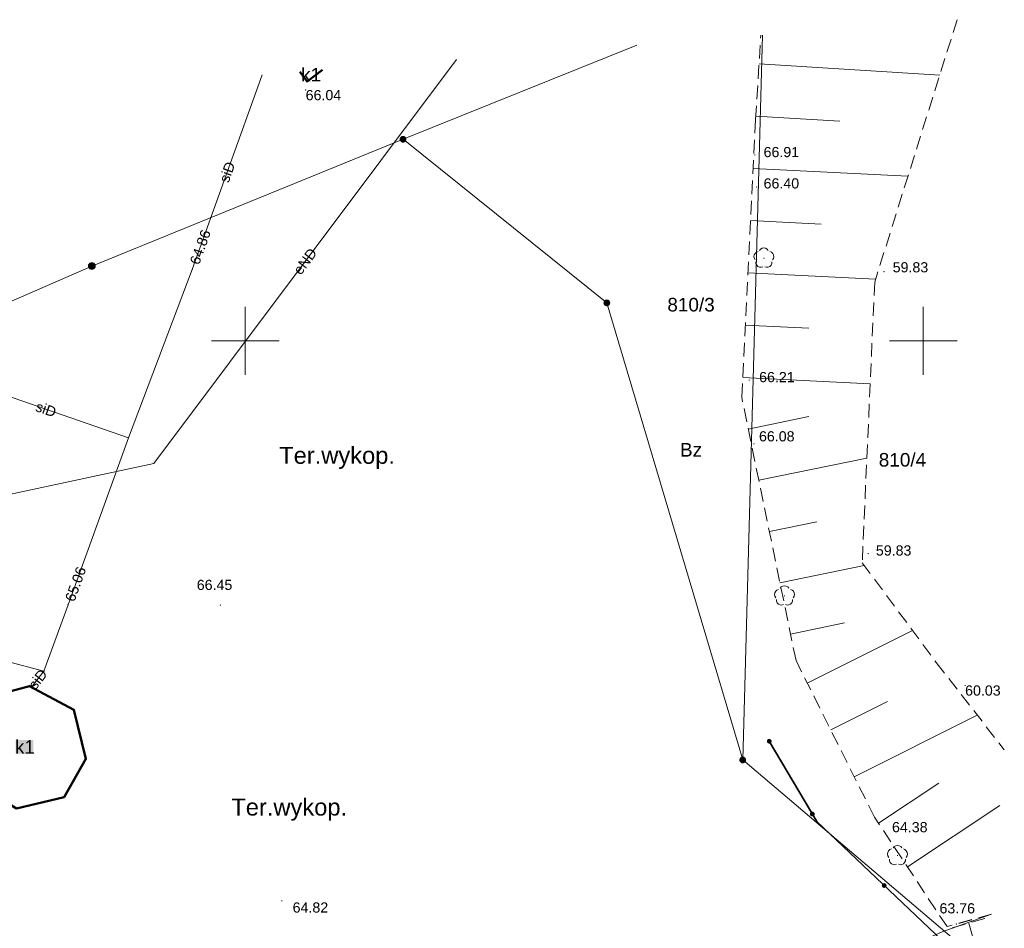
# Model space of a CAD drawing. Extents: x 6453237 to 6453735, y 5887843 to 5888051.
# Tile 11 of 11: x 6453383 to 6453456, y 5887957 to 5888024. Entities that reach past the tile are written whole.
import ezdxf
from ezdxf.enums import TextEntityAlignment as Align

# ---------------------------------------------------------------- set-up
doc = ezdxf.new("R2010")
doc.units = 0
doc.header["$PDSIZE"] = 0.75
doc.linetypes.add('PRZER2-1', pattern=[3, 2, -1])
doc.layers.get('0').update_dxf_attribs({"linetype": 'CONTINUOUS', "lineweight": 13})
for name, color, linetype, lineweight in [('GEPPGD', 7, 'CONTINUOUS', 18), ('GESBZO', 7, 'CONTINUOUS', 50), ('GESBZO_O', 7, 'CONTINUOUS', 50), ('GESDZI', 7, 'CONTINUOUS', 18), ('GESDZI_O', 7, 'CONTINUOUS', 18), ('GESUZY_O', 7, 'CONTINUOUS', 18), ('GSLKOG', 7, 'CONTINUOUS', 35), ('GSPPRB', 7, 'CONTINUOUS', 18), ('GSPWPS', 7, 'CONTINUOUS', 13), ('GSPWPS_O', 7, 'CONTINUOUS', 13), ('GSSZSN', 7, 'PRZER2-1', 18), ('GTGTXT', 7, 'CONTINUOUS', 18), ('GTGTXT_O', 7, 'CONTINUOUS', 18), ('GULSPR', 7, 'CONTINUOUS', 18), ('GULSPR_O', 7, 'CONTINUOUS', 18), ('GUPPRZ', 7, 'CONTINUOUS', 18), ('GUPPRZ_O', 7, 'CONTINUOUS', 18)]:
    doc.layers.add(name, color=color, linetype=linetype, lineweight=lineweight)
for name, color, linetype, lineweight, true_color in [('GSPRDL', 7, 'CONTINUOUS', 18, 0x008000), ('GULEPR', 1, 'CONTINUOUS', 18, 0xff0000), ('GULEPR_O', 1, 'CONTINUOUS', 18, 0xff0000)]:
    doc.layers.add(name, color=color, linetype=linetype, lineweight=lineweight, true_color=true_color)
doc.styles.add('GEO-INFO', font='arial.ttf')

# ---------------------------------------------------------------- blocks, each defined once
blk = doc.blocks.new('POINT')
at = {"color": 0}
blk.add_point((0, 0), dxfattribs=at)
blk = doc.blocks.new('KOLO')
blk.add_hatch(color=0).paths.add_polyline_path([(-0.5, 0), (-0.482963, -0.12941), (-0.433013, -0.25), (-0.353553, -0.353553), (-0.25, -0.433013), (-0.12941, -0.482963), (0, -0.5), (0.12941, -0.482963), (0.25, -0.433013), (0.353553, -0.353553), (0.433013, -0.25), (0.482963, -0.12941), (0.5, 0), (0.482963, 0.12941), (0.433013, 0.25), (0.353553, 0.353553), (0.25, 0.433013), (0.12941, 0.482963), (0, 0.5), (-0.12941, 0.482963), (-0.25, 0.433013), (-0.353553, 0.353553), (-0.433013, 0.25), (-0.482963, 0.12941)])
blk = doc.blocks.new('SPDLP')
blk.add_hatch(color=0).paths.add_polyline_path([(0, -0.09), (0.027812, -0.085595), (0.052901, -0.072812), (0.072812, -0.052901), (0.085595, -0.027812), (0.09, 0), (0.085595, 0.027812), (0.072812, 0.052901), (0.052901, 0.072812), (0.027812, 0.085595), (0, 0.09), (-0.027812, 0.085595), (-0.052901, 0.072812), (-0.072812, 0.052901), (-0.085595, 0.027812), (-0.09, 0), (-0.085595, -0.027812), (-0.072812, -0.052901), (-0.052901, -0.072812), (-0.027812, -0.085595)])
at = {"color": 0}
for points in [[(-0.648554, 1.126667), (-0.481106, 1.325358), (-0.255912, 1.454989), (0, 1.5), (0.255912, 1.454989), (0.481106, 1.325358), (0.648554, 1.126667)], [(-1.271938, -0.268652), (-1.40916, -0.048001), (-1.462858, 0.20623), (-1.426585, 0.463525), (-1.304695, 0.693003), (-1.11182, 0.867117), (-0.871109, 0.964971)], [(0.871109, 0.964971), (1.11182, 0.867117), (1.304695, 0.693003), (1.426585, 0.463525), (1.462858, 0.20623), (1.40916, -0.048001), (1.271938, -0.268652)], [(-0.137547, -1.292703), (-0.389802, -1.355024), (-0.648184, -1.327532), (-0.881678, -1.213525), (-1.062258, -1.026689), (-1.168249, -0.78945), (-1.186929, -0.530282)], [(1.186929, -0.530282), (1.168249, -0.78945), (1.062258, -1.026689), (0.881678, -1.213525), (0.648184, -1.327532), (0.389802, -1.355024), (0.137547, -1.292703)]]:
    blk.add_lwpolyline(points, dxfattribs=at)
blk = doc.blocks.new('EPPGS1')
at = {"true_color": 0xffffff}
blk.add_hatch(color=7, dxfattribs=at).paths.add_polyline_path([(0, -0.5), (0.154508, -0.475528), (0.293893, -0.404508), (0.404508, -0.293893), (0.475528, -0.154508), (0.5, 0), (0.475528, 0.154508), (0.404508, 0.293893), (0.293893, 0.404508), (0.154508, 0.475528), (0, 0.5), (-0.154508, 0.475528), (-0.293893, 0.404508), (-0.404508, 0.293893), (-0.475528, 0.154508), (-0.5, 0), (-0.475528, -0.154508), (-0.404508, -0.293893), (-0.293893, -0.404508), (-0.154508, -0.475528)])
blk = doc.blocks.new('EPPGN1')
at = {"true_color": 0xffffff}
blk.add_hatch(color=7, dxfattribs=at).paths.add_polyline_path([(0, -0.5), (0.154508, -0.475528), (0.293893, -0.404508), (0.404508, -0.293893), (0.475528, -0.154508), (0.5, 0), (0.475528, 0.154508), (0.404508, 0.293893), (0.293893, 0.404508), (0.154508, 0.475528), (0, 0.5), (-0.154508, 0.475528), (-0.293893, 0.404508), (-0.404508, 0.293893), (-0.475528, 0.154508), (-0.5, 0), (-0.475528, -0.154508), (-0.404508, -0.293893), (-0.293893, -0.404508), (-0.154508, -0.475528)])
blk = doc.blocks.new('EPPGS')
at = {"color": 0}
blk.add_lwpolyline([(0, 0.5), (0.154508, 0.475528), (0.293893, 0.404508), (0.404508, 0.293893), (0.475528, 0.154508), (0.5, 0), (0.475528, -0.154508), (0.404508, -0.293893), (0.293893, -0.404508), (0.154508, -0.475528), (0, -0.5), (-0.154508, -0.475528), (-0.293893, -0.404508), (-0.404508, -0.293893), (-0.475528, -0.154508), (-0.5, 0), (-0.475528, 0.154508), (-0.404508, 0.293893), (-0.293893, 0.404508), (-0.154508, 0.475528)], close=True, dxfattribs=at)
blk = doc.blocks.new('EPPGN')
blk.add_hatch(color=0).paths.add_polyline_path([(0, -0.09), (0.027812, -0.085595), (0.052901, -0.072812), (0.072812, -0.052901), (0.085595, -0.027812), (0.09, 0), (0.085595, 0.027812), (0.072812, 0.052901), (0.052901, 0.072812), (0.027812, 0.085595), (0, 0.09), (-0.027812, 0.085595), (-0.052901, 0.072812), (-0.072812, 0.052901), (-0.085595, 0.027812), (-0.09, 0), (-0.085595, -0.027812), (-0.072812, -0.052901), (-0.052901, -0.072812), (-0.027812, -0.085595)])

msp = doc.modelspace()

# ---------------------------------------------------------------- hatches: boundary and pattern name
at = {"layer": 'GESBZO_O', "linetype": 'Continuous', "lineweight": 9, "true_color": 0xffffff}
msp.add_hatch(color=7, dxfattribs=at).paths.add_polyline_path([(6453383.055, 5887969.542), (6453383.055, 5887970.546), (6453384.375, 5887970.546), (6453384.375, 5887969.542)], flags=0)

# ---------------------------------------------------------------- linework, layer by layer
at = {"color": 7, "linetype": 'Continuous', "lineweight": 13, "elevation": 100, "flags": 128}
for points in [[(6453400, 5887997.5), (6453400, 5888002.5)], [(6453450, 5887997.5), (6453450, 5888002.5)], [(6453397.5, 5888000), (6453402.5, 5888000)], [(6453447.5, 5888000), (6453452.5, 5888000)]]:
    msp.add_lwpolyline(points, dxfattribs=at)
at = {"layer": 'GESBZO', "color": 7, "linetype": 'Continuous', "lineweight": 50, "elevation": 10.18}
msp.add_lwpolyline([(6453405.695, 5888019.985), (6453404.56, 5888019.13), (6453404.01, 5888019.851)], dxfattribs=at)
msp.add_lwpolyline([(6453379.25, 5887970.49), (6453380.93, 5887973.69), (6453384.08, 5887974.53), (6453387.36, 5887972.78), (6453388.24, 5887969.17), (6453386.64, 5887966.34), (6453383.13, 5887965.5), (6453380.21, 5887967.23)], close=True, dxfattribs=at)
at = {"layer": 'GESDZI', "color": 7, "linetype": 'Continuous', "lineweight": 18, "elevation": 10.22}
for points in [[(6453438.147, 5888022.555), (6453436.68, 5887969.08), (6453426.66, 5888002.8), (6453411.63, 5888014.87)], [(6453454.713, 5887953.764), (6453436.68, 5887969.08), (6453438.147, 5888022.555)], [(6453428.877, 5888021.821), (6453411.63, 5888014.87), (6453388.68, 5888005.52), (6453242.22, 5887941.65), (6453241.63, 5887941.361)], [(6453411.63, 5888014.87), (6453428.877, 5888021.821)], [(6453242.22, 5887941.65), (6453388.68, 5888005.52), (6453411.63, 5888014.87), (6453426.66, 5888002.8), (6453436.68, 5887969.08), (6453454.713, 5887953.764)]]:
    msp.add_lwpolyline(points, dxfattribs=at)
at = {"layer": 'GSLKOG', "color": 7, "linetype": 'Continuous', "lineweight": 35, "elevation": 10.18}
msp.add_lwpolyline([(6453378.01, 5887919.24), (6453392.783, 5887926.689), (6453451.863, 5887955.308), (6453442.141, 5887964.539), (6453438.635, 5887970.461)], dxfattribs=at)
at = {"layer": 'GSPPRB', "color": 7, "linetype": 'Continuous', "lineweight": 18}
for p in [(6453404.56, 5888019.13, 10.28), (6453396.082, 5888005.267, 10.28), (6453391.377, 5887992.847, 10.28), (6453393.262, 5887990.958, 10.28), (6453386.929, 5887980.531, 10.28), (6453385.151, 5887975.62, 10.28), (6453384.08, 5887974.53, 10.28), (6453384.236, 5887974.447, 10.28), (6453387.36, 5887972.78, 10.28), (6453388.24, 5887969.17, 10.28), (6453386.64, 5887966.34, 10.28)]:
    msp.add_point(p, dxfattribs=at)
at = {"layer": 'GSSZSN', "color": 7, "linetype": 'PRZER2-1', "lineweight": 18, "ltscale": 0.5, "elevation": 10.06}
for points in [[(6453452.493, 5888023.691), (6453446.412, 5888004.332), (6453445.493, 5887983.626), (6453450.956, 5887976.27), (6453455.972, 5887969.825)], [(6453455.021, 5887957.692), (6453451.746, 5887956.783), (6453446.401, 5887964.86), (6453440.611, 5887976.405), (6453436.604, 5887995.847), (6453437.628, 5888016.333), (6453438.014, 5888022.544)], [(6453455.022, 5887957.711), (6453451.746, 5887956.783), (6453446.401, 5887964.86), (6453440.611, 5887976.405)], [(6453452.136, 5887956.693), (6453455.007, 5887957.519)]]:
    msp.add_lwpolyline(points, dxfattribs=at)
at = {"layer": 'GSSZSN', "color": 7, "linetype": 'Continuous', "lineweight": 18, "elevation": 10.06, "flags": 128}
for points in [[(6453437.883, 5888020.434), (6453451.211, 5888019.608)], [(6453437.644, 5888016.581), (6453443.831, 5888016.197)], [(6453437.448, 5888012.725), (6453448.869, 5888012.154)], [(6453437.255, 5888008.869), (6453442.464, 5888008.609)], [(6453437.063, 5888005.013), (6453446.478, 5888004.542)], [(6453436.87, 5888001.157), (6453441.56, 5888000.923)], [(6453436.677, 5887997.301), (6453446.079, 5887996.831)], [(6453437.09, 5887993.492), (6453441.551, 5887994.411)], [(6453437.869, 5887989.71), (6453445.836, 5887991.352)], [(6453438.648, 5887985.929), (6453442.154, 5887986.651)], [(6453439.428, 5887982.148), (6453445.64, 5887983.428)], [(6453440.207, 5887978.366), (6453444.193, 5887979.188)], [(6453441.444, 5887974.744), (6453449.201, 5887978.634)], [(6453443.175, 5887971.293), (6453447.366, 5887973.395)], [(6453444.906, 5887967.842), (6453453.975, 5887972.39)], [(6453446.691, 5887964.422), (6453451.141, 5887967.367)], [(6453448.821, 5887961.202), (6453455.65, 5887965.721)], [(6453453.346, 5887957.041), (6453454.226, 5887953.986)]]:
    msp.add_lwpolyline(points, dxfattribs=at)
at = {"layer": 'GULEPR', "color": 1, "linetype": 'Continuous', "lineweight": 18, "true_color": 0xff0000, "elevation": 10.14}
for points in [[(6453415.564, 5888020.766), (6453393.262, 5887990.958), (6453376.014, 5887987.258), (6453380.707, 5887973.266)], [(6453455.022, 5887957.711), (6453451.4, 5887956.41), (6453435.09, 5887949.13), (6453430.24, 5887947.02), (6453413.2, 5887937.56), (6453398.17, 5887930.08), (6453378.04, 5887920.86), (6453375.32, 5887919.39), (6453353.43, 5887909.51), (6453337.05, 5887902.75), (6453337.17, 5887900.64), (6453336.81, 5887900.37), (6453336.3, 5887900.89)]]:
    msp.add_lwpolyline(points, dxfattribs=at)
at = {"layer": 'GULSPR', "color": 7, "linetype": 'Continuous', "lineweight": 18, "elevation": 10.14}
for points in [[(6453385.151, 5887975.62), (6453386.929, 5887980.531), (6453391.377, 5887992.847), (6453396.082, 5888005.267), (6453401.247, 5888019.632)], [(6453391.377, 5887992.847), (6453379.229, 5887997.048), (6453377.24, 5887998.159)], [(6453385.151, 5887975.62), (6453382.365, 5887976.375), (6453378.812, 5887974.441), (6453376.908, 5887971.626), (6453358.248, 5887971.789), (6453350.387, 5887971.858), (6453307.31, 5887969.774)], [(6453385.151, 5887975.62), (6453384.236, 5887974.447)]]:
    msp.add_lwpolyline(points, dxfattribs=at)

# ---------------------------------------------------------------- block references
at = {"layer": 'GEPPGD', "color": 7, "lineweight": 18, "xscale": 0.5, "yscale": 0.5}
for name, p in [('EPPGN1', (6453411.63, 5888014.87, 10.23)), ('EPPGN', (6453411.63, 5888014.87, 10.24)), ('EPPGS1', (6453388.68, 5888005.52, 10.23)), ('EPPGS', (6453388.68, 5888005.52, 10.24)), ('EPPGN1', (6453426.66, 5888002.8, 10.23)), ('EPPGN', (6453426.66, 5888002.8, 10.24)), ('EPPGN1', (6453436.68, 5887969.08, 10.23)), ('EPPGN', (6453436.68, 5887969.08, 10.24))]:
    msp.add_blockref(name, p, dxfattribs=at)
at = {"layer": 'GSLKOG', "color": 7, "lineweight": 35, "xscale": 0.35, "yscale": 0.35}
for p in [(6453438.635, 5887970.461, 10.18), (6453441.814, 5887965.091, 10.18), (6453447.114, 5887959.817, 10.18)]:
    msp.add_blockref('KOLO', p, dxfattribs=at)
at = {"layer": 'GSPRDL', "color": 96, "lineweight": 18, "true_color": 0x008000, "xscale": 0.5, "yscale": 0.5}
for p in [(6453438.243, 5888006.102, 10.12), (6453439.764, 5887981.184, 10.12), (6453448.091, 5887962.029, 10.12)]:
    msp.add_blockref('SPDLP', p, dxfattribs=at)
at = {"layer": 'GSPWPS', "color": 7, "lineweight": 13, "xscale": 0.09, "yscale": 0.09}
for p in [(6453404.455, 5888018.505, 10.08), (6453437.578, 5888013.716, 10.08), (6453437.715, 5888011.347, 10.08), (6453447.101, 5888005.097, 10.08), (6453437.156, 5887997.104, 10.08), (6453437.508, 5887992.401, 10.08), (6453445.939, 5887984.305, 10.08), (6453398.16, 5887980.497, 10.08), (6453453.08, 5887974.576, 10.08), (6453446.401, 5887964.86, 10.08), (6453402.689, 5887958.694, 10.08), (6453452.438, 5887956.98, 10.08)]:
    msp.add_blockref('KOLO', p, dxfattribs=at)
at = {"layer": 'GTGTXT', "color": 7, "lineweight": 18}
for p in [(6453406.766, 5887991.552, 10.02), (6453403.237, 5887965.604, 10.02)]:
    msp.add_blockref('POINT', p, dxfattribs=at)
at = {"layer": 'GUPPRZ', "color": 7, "lineweight": 18}
for p in [(6453396.082, 5888005.267, 10.16), (6453386.929, 5887980.531, 10.16)]:
    msp.add_blockref('POINT', p, dxfattribs=at)

# ---------------------------------------------------------------- texts
at = {"layer": 'GESBZO_O', "color": 7, "linetype": 'Continuous', "lineweight": 0, "style": 'GEO-INFO'}
for p in [(6453404.852, 5888019.634, 10.8), (6453383.745, 5887970.044, 10.8)]:
    msp.add_text('k1', height=1, dxfattribs=at).set_placement(p, align=Align.MIDDLE_CENTER)
at = {"layer": 'GESDZI_O', "color": 7, "linetype": 'Continuous', "lineweight": 0, "style": 'GEO-INFO'}
for s, p in [('810/3', (6453432.869, 5888002.667, 10.81)), ('810/4', (6453448.461, 5887991.223, 10.81))]:
    msp.add_text(s, height=1, dxfattribs=at).set_placement(p, align=Align.MIDDLE_CENTER)
at = {"layer": 'GESUZY_O', "color": 96, "linetype": 'Continuous', "lineweight": 0, "true_color": 0x008000, "style": 'GEO-INFO'}
msp.add_text('Bz', height=1, dxfattribs=at).set_placement((6453432.869, 5887991.962, 10.8), align=Align.MIDDLE_CENTER)
at = {"layer": 'GSPWPS_O', "color": 7, "linetype": 'Continuous', "lineweight": 0, "style": 'GEO-INFO'}
for s, p in [('66.04', (6453404.45, 5888018.5, 10.8)), ('66.91', (6453438.22, 5888014.3, 10.8)), ('66.40', (6453438.22, 5888011.99, 10.8)), ('59.83', (6453447.74, 5888005.8, 10.8)), ('66.21', (6453437.89, 5887997.7, 10.8)), ('66.08', (6453437.88, 5887993.33, 10.8)), ('59.83', (6453446.5, 5887984.91, 10.8)), ('66.45', (6453396.42, 5887982.37, 10.8)), ('60.03', (6453453.08, 5887974.58, 10.8)), ('64.38', (6453447.69, 5887964.5, 10.8)), ('64.82', (6453403.49, 5887958.57, 10.8)), ('63.76', (6453451.19, 5887958.51, 10.8))]:
    msp.add_text(s, height=0.75, dxfattribs=at).set_placement(p, align=Align.TOP_LEFT)
at = {"layer": 'GTGTXT_O', "color": 7, "linetype": 'Continuous', "lineweight": 0, "style": 'GEO-INFO'}
for p in [(6453406.766, 5887991.552, 10.8), (6453403.237, 5887965.604, 10.8)]:
    msp.add_text('Ter.wykop.', height=1.25, dxfattribs=at).set_placement(p, align=Align.MIDDLE_CENTER)
at = {"layer": 'GULEPR_O', "color": 1, "linetype": 'Continuous', "lineweight": 0, "true_color": 0xff0000, "style": 'GEO-INFO'}
msp.add_text('eND', height=0.75, rotation=53.19683, dxfattribs=at).set_placement((6453404.413, 5888005.862, 10.8), align=Align.MIDDLE_CENTER)
at = {"layer": 'GULSPR_O', "color": 7, "linetype": 'Continuous', "lineweight": 0, "style": 'GEO-INFO'}
for rotation, p in [(70.22666, (6453398.664, 5888012.45, 10.8)), (340.92387, (6453385.303, 5887994.947, 10.8)), (52.05254, (6453384.693, 5887975.034, 10.8))]:
    msp.add_text('siD', height=0.75, rotation=rotation, dxfattribs=at).set_placement(p, align=Align.MIDDLE_CENTER)
at = {"layer": 'GUPPRZ_O', "color": 7, "linetype": 'Continuous', "lineweight": 0, "style": 'GEO-INFO'}
for s, rotation, p in [('64.86', 70.22666, (6453396.231, 5888005.681, 10.8)), ('65.06', 70.14062, (6453387.034, 5887980.823, 10.8))]:
    msp.add_text(s, height=0.75, rotation=rotation, dxfattribs=at).set_placement(p, align=Align.MIDDLE_LEFT)

doc.saveas('drawing.dxf')
